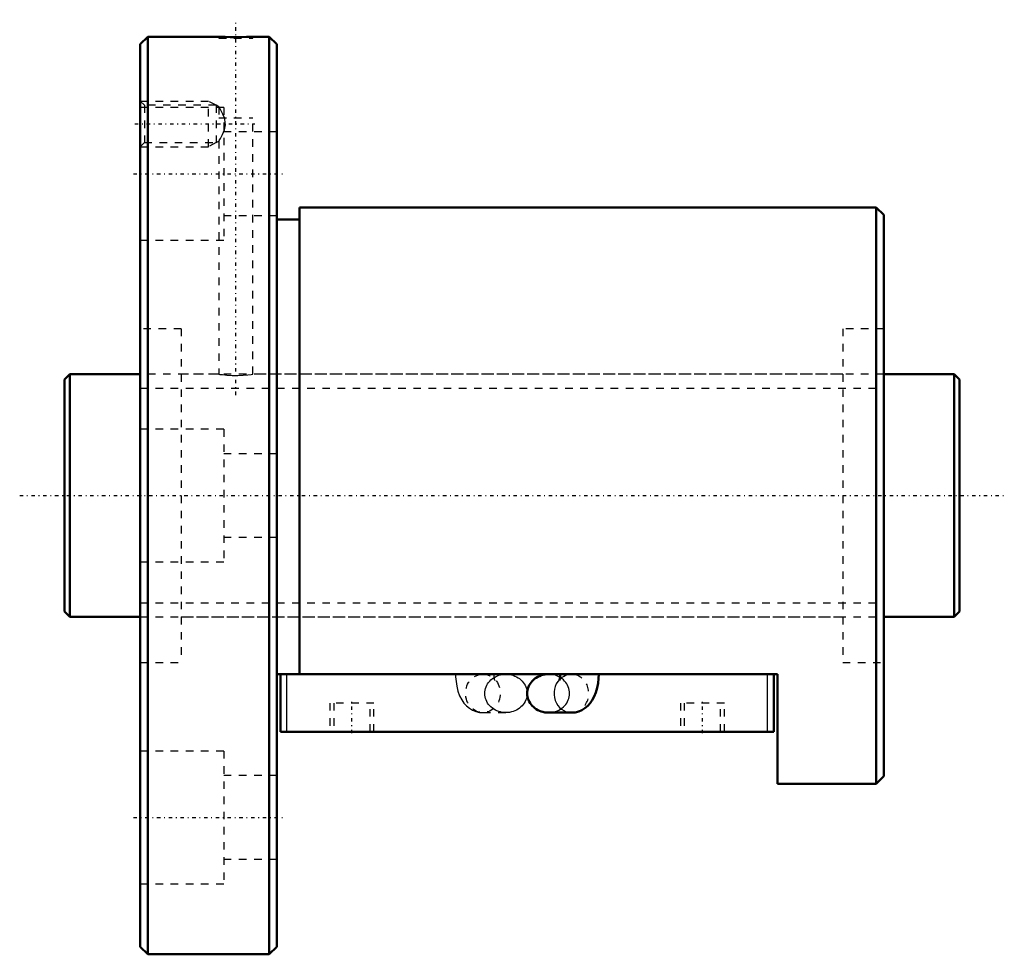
# Model space of a CAD drawing. Header units: millimetres. Extents: x -6 to 124, y -60 to 63.
import ezdxf

# ---------------------------------------------------------------- set-up
doc = ezdxf.new("R2010")
doc.units = ezdxf.units.MM
doc.linetypes.add('Center', pattern=[1.5, 0.45, -0.5, 0.05, -0.5])
doc.linetypes.add('Dashed', pattern=[2, 1, -1])
for name, color, linetype, lineweight in [('2d ConnectionPoints', 7, 'Continuous', 50), ('AM_0', 7, 'Continuous', 50), ('AM_4', 3, 'Continuous', 25), ('AM_5', 3, 'Continuous', 25), ('AM_7', 7, 'Center', 25), ('AM_9', 6, 'Dashed', 25)]:
    doc.layers.add(name, color=color, linetype=linetype, lineweight=lineweight)

# ---------------------------------------------------------------- blocks, each defined once
blk = doc.blocks.new('1_BNF_3212_3_5RR_Nut_0_in_BNF3212V_3_5RRG1_118LC0_000_rev_4')
at = {"layer": 'AM_0'}
for p, q in [((11, 60.5), (10, 59.5)), ((11, 60.5), (11, -60.5)), ((20.35, 60.5), (11, 60.5)), ((27, 60.5), (24.82, 60.5)), ((27, 60.5), (27, -60.5)), ((28, 59.5), (27, 60.5)), ((10, 59.5), (10, -59.5)), ((28, 59.5), (28, -59.5)), ((107, 38), (31, 38)), ((31, 38), (31, -23.56)), ((107, 38), (107, -38)), ((108, 37), (107, 38)), ((31, 36.4), (28, 36.4)), ((108, 37), (108, -37)), ((94, -23.56), (28, -23.56)), ((28.5, -31.16), (28.5, -23.56)), ((65.37, -23.56), (63.8, -23.56)), ((93.5, -31.16), (93.5, -23.56)), ((94, -38), (94, -23.56)), ((63.8, -28.63), (66.83, -28.63)), ((93.5, -31.16), (28.5, -31.16)), ((107, -38), (108, -37)), ((94, -38), (107, -38)), ((10, -59.5), (11, -60.5)), ((27, -60.5), (28, -59.5)), ((11, -60.5), (27, -60.5))]:
    blk.add_line(p, q, dxfattribs=at)
for points in [[(24.85, 60.5), (24.79, 60.5), (24.5, 60.49), (23.99, 60.47), (23.32, 60.46), (22.58, 60.46), (21.84, 60.46), (21.18, 60.47), (20.68, 60.49), (20.4, 60.5), (20.35, 60.5)], [(63.8, -23.56), (63.55, -23.57), (63.31, -23.6), (63.07, -23.65), (62.84, -23.71), (62.62, -23.8), (62.4, -23.9), (62.2, -24.02), (62, -24.15), (61.82, -24.3), (61.66, -24.47), (61.51, -24.64), (61.38, -24.83), (61.27, -25.02), (61.17, -25.23), (61.1, -25.44), (61.05, -25.65), (61.01, -25.87), (61, -26.09)], [(65.37, -23.56), (65.37, -23.7), (65.35, -23.96), (65.31, -24.18), (65.28, -24.3), (65.26, -24.36), (65.26, -24.37)], [(66.83, -28.63), (67.31, -28.59), (67.79, -28.47), (68.22, -28.29), (68.62, -28.04), (68.98, -27.74), (69.3, -27.39), (69.59, -26.99), (69.84, -26.52), (70.06, -25.98), (70.23, -25.38), (70.35, -24.75), (70.42, -24.12), (70.44, -23.56)], [(61, -26.09), (61.01, -26.31), (61.05, -26.53), (61.1, -26.75), (61.17, -26.96), (61.27, -27.16), (61.38, -27.36), (61.51, -27.55), (61.66, -27.72), (61.82, -27.88), (62, -28.03), (62.2, -28.17), (62.4, -28.29), (62.62, -28.39), (62.84, -28.47), (63.07, -28.54), (63.31, -28.59), (63.55, -28.62), (63.8, -28.63)]]:
    blk.add_lwpolyline(points, dxfattribs=at)
at = {"layer": 'AM_4'}
for p, q in [((29.3, -31.16), (29.3, -23.56)), ((92.7, -31.16), (92.7, -23.56))]:
    blk.add_line(p, q, dxfattribs=at)
blk.add_ellipse((66.83, -26.09), major_axis=(0, 2.53), ratio=0.906308, start_param=0.750293, end_param=3.143032, dxfattribs=at)
at = {"layer": 'AM_5', "linetype": 'Dashed'}
for p, q in [((10, 52), (19, 52)), ((19, 46), (19, 52)), ((20, 51.46), (19, 52)), ((10, 46), (19, 46)), ((20, 46.54), (19, 46))]:
    blk.add_line(p, q, dxfattribs=at)
at = {"layer": 'AM_7'}
for p, q in [((22.6, 13.25), (22.6, 62.75)), ((9.28, 49), (25.12, 49)), ((9.1, 42.44), (28.9, 42.44)), ((37.9, -31.35), (37.9, -27.17)), ((84.1, -31.35), (84.1, -27.17)), ((9.1, -42.44), (28.9, -42.44))]:
    blk.add_line(p, q, dxfattribs=at)
at = {"layer": 'AM_9'}
for p, q in [((20.35, 60.5), (20.35, 60.3)), ((20.35, 60.3), (24.85, 60.3)), ((24.85, 60.3), (24.85, 60.5)), ((10.54, 51.46), (10, 52)), ((21, 51.19), (10, 51.19)), ((20, 51.46), (10.54, 51.46)), ((10.54, 51.46), (10.54, 46.54)), ((20, 51.46), (20, 46.54)), ((20.36, 51.26), (20, 51.46)), ((20.35, 51.25), (20.35, 49.8)), ((21, 51.19), (21, 33.69)), ((20.35, 49.8), (24.85, 49.8)), ((24.85, 16), (24.85, 49.8)), ((20, 46.54), (20.36, 46.74)), ((20.35, 46.75), (20.35, 16)), ((28, 47.94), (21, 47.94)), ((10, 46), (10.54, 46.54)), ((10.54, 46.54), (20, 46.54)), ((21, 36.94), (28, 36.94)), ((10, 33.69), (21, 33.69)), ((15.4, 22), (10, 22)), ((15.4, 22), (15.4, -22)), ((102.6, 22), (102.6, -22)), ((108, 22), (102.6, 22)), ((20.35, 16), (15.4, 16)), ((102.6, 16), (24.82, 16)), ((21, 8.75), (10, 8.75)), ((21, 8.75), (21, -8.75)), ((28, 5.5), (21, 5.5)), ((21, -5.5), (28, -5.5)), ((10, -8.75), (21, -8.75)), ((15.4, -16), (102.6, -16)), ((10, -22), (15.4, -22)), ((102.6, -22), (108, -22)), ((58.2, -23.56), (55.17, -23.56)), ((66.83, -23.56), (65.37, -23.56)), ((66.66, -23.57), (66.83, -23.56)), ((40.8, -27.36), (35, -27.36)), ((35, -27.36), (35, -31.16)), ((35.5, -27.36), (35.5, -31.16)), ((40.3, -31.16), (40.3, -27.36)), ((40.8, -31.16), (40.8, -27.36)), ((87, -27.36), (81.2, -27.36)), ((81.2, -27.36), (81.2, -31.16)), ((81.7, -27.36), (81.7, -31.16)), ((86.5, -31.16), (86.5, -27.36)), ((87, -31.16), (87, -27.36)), ((55.17, -28.63), (58.2, -28.63)), ((21, -33.69), (10, -33.69)), ((21, -33.69), (21, -51.19)), ((28, -36.94), (21, -36.94)), ((21, -47.94), (28, -47.94)), ((10, -51.19), (21, -51.19))]:
    blk.add_line(p, q, dxfattribs=at)
for points in [[(21.09, 49.8), (20.89, 50.31), (20.58, 50.9), (20.42, 51.15), (20.35, 51.26), (20.35, 51.26)], [(20.35, 46.74), (20.35, 46.74), (20.41, 46.83), (20.57, 47.09), (20.84, 47.59), (21.1, 48.24), (21.22, 48.9), (21.15, 49.58), (21.09, 49.8)], [(20.35, 16), (20.48, 15.98), (20.84, 15.94), (21.4, 15.89), (22.1, 15.85), (22.85, 15.84), (23.57, 15.87), (24.18, 15.92), (24.62, 15.97), (24.84, 16), (24.85, 16)], [(51.56, -23.56), (51.57, -23.91), (51.62, -24.54), (51.72, -25.16), (51.88, -25.78), (52.1, -26.4), (52.37, -26.92), (52.67, -27.36), (53.01, -27.73), (53.39, -28.05), (53.8, -28.3), (54.24, -28.48), (54.71, -28.59), (55.17, -28.63)], [(55.17, -23.56), (55.56, -23.6), (55.81, -23.66)], [(55.41, -26.09), (55.42, -25.87), (55.45, -25.65), (55.5, -25.44), (55.58, -25.23), (55.67, -25.02), (55.78, -24.83), (55.91, -24.64), (56.06, -24.47), (56.23, -24.3), (56.41, -24.15), (56.6, -24.02), (56.81, -23.9), (57.02, -23.8), (57.25, -23.71), (57.48, -23.65), (57.72, -23.6), (57.96, -23.57), (58.2, -23.56)], [(56.51, -24.07), (56.63, -24.2), (56.71, -24.31), (56.74, -24.36), (56.74, -24.37)], [(56.74, -24.37), (56.74, -24.35), (56.71, -24.27), (56.68, -24.13), (56.65, -23.92), (56.63, -23.67), (56.63, -23.56)], [(58.2, -23.56), (58.45, -23.57), (58.69, -23.6), (58.93, -23.65), (59.16, -23.71), (59.38, -23.8), (59.6, -23.9), (59.8, -24.02), (60, -24.15), (60.18, -24.3), (60.34, -24.47), (60.49, -24.64), (60.62, -24.83), (60.73, -25.02), (60.83, -25.23), (60.9, -25.44), (60.95, -25.65), (60.99, -25.87), (61, -26.09), (60.99, -26.31), (60.95, -26.53), (60.9, -26.75), (60.83, -26.96), (60.73, -27.16), (60.62, -27.36), (60.49, -27.55), (60.34, -27.72), (60.18, -27.88), (60, -28.03), (59.8, -28.17), (59.6, -28.29), (59.38, -28.39), (59.16, -28.47), (58.93, -28.54), (58.69, -28.59), (58.45, -28.62), (58.2, -28.63)], [(63.8, -28.63), (64.04, -28.62), (64.28, -28.59), (64.52, -28.54), (64.75, -28.47), (64.98, -28.39), (65.19, -28.29), (65.4, -28.17), (65.59, -28.03), (65.77, -27.88), (65.94, -27.72), (66.09, -27.55), (66.22, -27.36), (66.33, -27.16), (66.42, -26.96), (66.5, -26.75), (66.55, -26.53), (66.58, -26.31), (66.59, -26.09), (66.58, -25.87), (66.55, -25.65), (66.5, -25.44), (66.42, -25.23), (66.33, -25.02), (66.22, -24.83), (66.09, -24.64), (65.94, -24.47), (65.77, -24.3), (65.59, -24.15), (65.4, -24.02), (65.19, -23.9), (64.98, -23.8), (64.75, -23.71), (64.52, -23.65), (64.28, -23.6), (64.04, -23.57), (63.8, -23.56)], [(65.26, -24.37), (65.26, -24.35), (65.31, -24.28), (65.42, -24.14), (65.61, -23.97), (65.88, -23.8), (66.07, -23.71)], [(66.07, -23.71), (66.22, -23.65), (66.6, -23.57), (66.66, -23.57)], [(58.2, -28.63), (57.96, -28.62), (57.72, -28.59), (57.48, -28.54), (57.25, -28.47), (57.02, -28.39), (56.81, -28.29), (56.6, -28.17), (56.41, -28.03), (56.23, -27.88), (56.06, -27.72), (55.91, -27.55), (55.78, -27.36), (55.67, -27.16), (55.58, -26.96), (55.5, -26.75), (55.45, -26.53), (55.42, -26.31), (55.41, -26.09)]]:
    blk.add_lwpolyline(points, dxfattribs=at)
blk.add_ellipse((55.17, -26.09), major_axis=(0, 2.53), ratio=0.906308, dxfattribs=at)
for start_param, end_param in [(0.696817, 0.750293), (3.175566, 6.724245)]:
    blk.add_ellipse((66.83, -26.09), major_axis=(0, 2.53), ratio=0.906308, start_param=start_param, end_param=end_param, dxfattribs=at)
blk = doc.blocks.new('2_BNF_3212_3_5RR000_Shaft_0_in_BNF3212V_3_5RRG1_118LC0_000_rev_4')
at = {"layer": 'AM_0'}
for p, q in [((0.7, 16), (0, 15.3)), ((0.7, 16), (0.7, -16)), ((10, 16), (0.7, 16)), ((117.3, 16), (108, 16)), ((118, 15.3), (117.3, 16)), ((117.3, 16), (117.3, -16)), ((0, 15.3), (0, -15.3)), ((118, 15.3), (118, -15.3)), ((0, -15.3), (0.7, -16)), ((117.3, -16), (118, -15.3)), ((0.7, -16), (10, -16)), ((108, -16), (117.3, -16))]:
    blk.add_line(p, q, dxfattribs=at)
at = {"layer": 'AM_5', "linetype": 'Dashed'}
for p, q in [((10, 14.1595), (108, 14.1595)), ((10, -14.1595), (108, -14.1595))]:
    blk.add_line(p, q, dxfattribs=at)
at = {"layer": 'AM_7'}
blk.add_line((-5.9, 0), (123.9, 0), dxfattribs=at)
at = {"layer": 'AM_9'}
for p, q in [((108, 16), (10, 16)), ((10, -16), (108, -16))]:
    blk.add_line(p, q, dxfattribs=at)

msp = doc.modelspace()

# ---------------------------------------------------------------- linework, layer by layer
at = {"layer": '2d ConnectionPoints'}
for p in [(0, 0), (10, 0)]:
    msp.add_point(p, dxfattribs=at)

# ---------------------------------------------------------------- block references
for name in ['1_BNF_3212_3_5RR_Nut_0_in_BNF3212V_3_5RRG1_118LC0_000_rev_4', '2_BNF_3212_3_5RR000_Shaft_0_in_BNF3212V_3_5RRG1_118LC0_000_rev_4']:
    msp.add_blockref(name, (0, 0))

doc.saveas('drawing.dxf')
